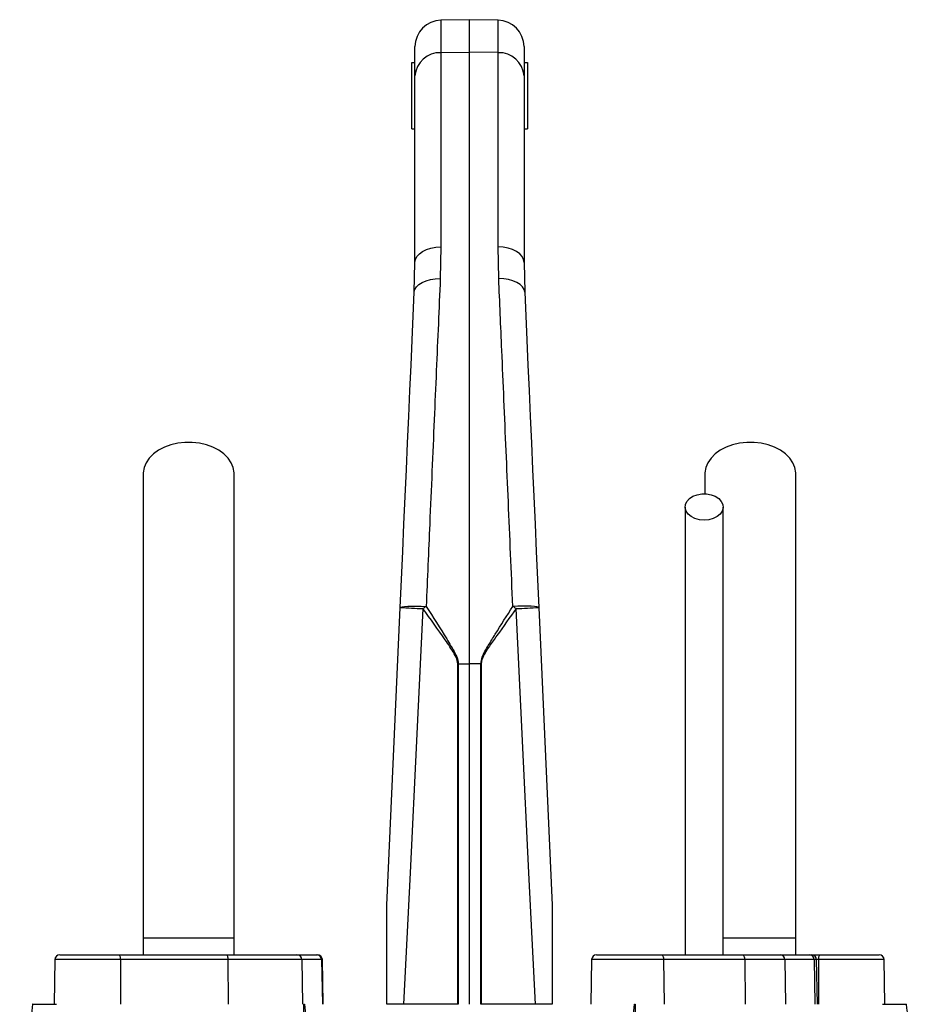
# Model space of a CAD drawing. Extents: x 81 to 677, y -2 to 1879.
# Tile 8 of 8: x 243 to 515, y 1581 to 1879. Entities that reach past the tile are written whole.
import ezdxf

# ---------------------------------------------------------------- set-up
doc = ezdxf.new("R2010")
doc.units = 0
doc.layers.get('0').update_dxf_attribs({"linetype": 'CONTINUOUS'})

msp = doc.modelspace()

# ---------------------------------------------------------------- linework, layer by layer
at = {"color": 7, "linetype": 'CONTINUOUS'}
for p, q in [((379.14, 1878.52), (370.5, 1878.37)), ((370.5, 1878.37), (370.5, 1868.54)), ((387.78, 1878.37), (379.14, 1878.52)), ((379.14, 1868.67), (379.14, 1878.52)), ((387.78, 1868.54), (387.78, 1878.37)), ((362.64, 1861.49), (362.64, 1870.37)), ((370.5, 1868.54), (379.14, 1868.67)), ((370.5, 1868.54), (370.5, 1809.8)), ((379.14, 1683.59), (379.14, 1868.67)), ((387.78, 1868.54), (379.14, 1868.67)), ((387.78, 1809.8), (387.78, 1868.54)), ((395.64, 1870.37), (395.64, 1861.49)), ((361.64, 1845.52), (361.64, 1865.52)), ((361.64, 1865.52), (362.64, 1865.52)), ((395.64, 1865.52), (396.64, 1865.52)), ((396.64, 1865.52), (396.64, 1845.52)), ((362.64, 1804.99), (362.64, 1861.49)), ((395.64, 1861.49), (395.64, 1804.99)), ((361.64, 1845.52), (362.64, 1845.52)), ((395.64, 1845.52), (396.64, 1845.52)), ((370.5, 1809.8), (370.29, 1800.14)), ((387.99, 1800.14), (387.78, 1809.8)), ((362.44, 1796.05), (362.64, 1804.99)), ((395.64, 1804.99), (395.84, 1796.05)), ((450.39, 1741.03), (450.39, 1735.01)), ((375.57, 1580.52), (375.57, 1683.59)), ((375.72, 1683.59), (379.14, 1683.59)), ((375.72, 1683.59), (375.72, 1580.52)), ((379.14, 1580.52), (379.14, 1683.59)), ((382.56, 1683.59), (379.14, 1683.59)), ((382.7, 1683.59), (382.56, 1683.59)), ((382.56, 1580.52), (382.56, 1683.59)), ((382.7, 1683.59), (382.7, 1580.52)), ((280.39, 1600.52), (280.39, 1595.52)), ((307.89, 1600.52), (280.39, 1600.52)), ((307.89, 1595.52), (307.89, 1600.52)), ((477.89, 1600.52), (455.82, 1600.52)), ((477.89, 1595.52), (477.89, 1600.52)), ((255.16, 1595.52), (272.96, 1595.52)), ((272.96, 1595.52), (305.51, 1595.52)), ((305.51, 1595.52), (326.9, 1595.52)), ((326.9, 1595.52), (332.91, 1595.52)), ((332.91, 1595.52), (333.11, 1595.52)), ((417.59, 1595.52), (437.18, 1595.52)), ((437.18, 1595.52), (461.71, 1595.52)), ((461.71, 1595.52), (473.15, 1595.52)), ((473.15, 1595.52), (482, 1595.52)), ((482, 1595.52), (482.69, 1595.52)), ((482.69, 1595.52), (485.31, 1595.52)), ((485.31, 1595.52), (503.11, 1595.52)), ((253.66, 1594.04), (253.43, 1580.52)), ((273.48, 1594.04), (253.66, 1594.04)), ((273.48, 1594.04), (273.56, 1580.52)), ((306.03, 1594.04), (273.48, 1594.04)), ((306.03, 1594.04), (306.11, 1580.52)), ((328.37, 1594.04), (306.03, 1594.04)), ((328.37, 1594.04), (328.61, 1580.52)), ((334.39, 1594.04), (328.37, 1594.04)), ((334.39, 1594.04), (334.62, 1580.52)), ((334.61, 1594.04), (334.39, 1594.04)), ((334.85, 1580.52), (334.61, 1594.04)), ((416.09, 1594.04), (415.85, 1580.52)), ((437.9, 1594.04), (416.09, 1594.04)), ((437.9, 1594.04), (438.01, 1580.52)), ((462.43, 1594.04), (437.9, 1594.04)), ((462.43, 1594.04), (462.54, 1580.52)), ((474.57, 1594.04), (462.43, 1594.04)), ((474.57, 1594.04), (474.8, 1580.52)), ((483.42, 1594.04), (474.57, 1594.04)), ((483.42, 1594.04), (483.65, 1580.52)), ((484.19, 1594.04), (483.42, 1594.04)), ((484.42, 1580.52), (484.19, 1594.04)), ((484.8, 1594.04), (484.19, 1594.04)), ((484.8, 1594.04), (484.72, 1580.52)), ((504.61, 1594.04), (484.8, 1594.04)), ((504.85, 1580.52), (504.61, 1594.04)), ((248.12, 1580.52), (254.14, 1580.52)), ((329.04, 1580.52), (329.24, 1580.52)), ((375.57, 1580.52), (359.21, 1580.52)), ((375.72, 1580.52), (375.57, 1580.52)), ((382.7, 1580.52), (382.56, 1580.52)), ((399.07, 1580.52), (382.7, 1580.52)), ((429.03, 1580.52), (429.24, 1580.52)), ((504.14, 1580.52), (510.16, 1580.52))]:
    msp.add_line(p, q, dxfattribs=at)
at = {"color": 7, "linetype": 'CONTINUOUS', "flags": 128}
for points in [[(362.64, 1804.99), (362.79, 1805.92), (363.23, 1806.81), (363.96, 1807.64), (364.93, 1808.36), (366.12, 1808.96), (367.48, 1809.41), (368.96, 1809.69), (370.5, 1809.8)], [(395.64, 1804.99), (395.49, 1805.92), (395.04, 1806.81), (394.32, 1807.64), (393.34, 1808.36), (392.15, 1808.96), (390.8, 1809.41), (389.32, 1809.69), (387.78, 1809.8)], [(362.44, 1796.05), (362.62, 1796.89), (363.09, 1797.68), (363.82, 1798.4), (364.8, 1799.02), (365.98, 1799.52), (367.32, 1799.88), (368.78, 1800.09), (370.29, 1800.14)], [(395.84, 1796.05), (395.65, 1796.89), (395.19, 1797.68), (394.45, 1798.4), (393.48, 1799.02), (392.3, 1799.52), (390.96, 1799.88), (389.5, 1800.09), (387.99, 1800.14)], [(358.17, 1700.64), (358.55, 1709.1), (358.92, 1717.52), (359.3, 1725.88), (359.67, 1734.17), (360.04, 1742.37), (360.4, 1750.46), (360.76, 1758.43), (361.11, 1766.28), (361.45, 1773.97), (361.79, 1781.51), (362.12, 1788.87), (362.44, 1796.05)], [(395.84, 1796.05), (396.16, 1788.87), (396.49, 1781.51), (396.83, 1773.97), (397.17, 1766.28), (397.52, 1758.43), (397.88, 1750.46), (398.24, 1742.37), (398.61, 1734.17), (398.98, 1725.88), (399.35, 1717.52), (399.73, 1709.1), (400.11, 1700.64)], [(307.89, 1741.03), (307.88, 1741.42), (307.61, 1742.95), (306.99, 1744.43), (306.05, 1745.82), (304.79, 1747.08), (303.26, 1748.2), (301.49, 1749.12), (299.53, 1749.84), (297.43, 1750.32), (295.24, 1750.57), (293.03, 1750.57), (290.85, 1750.32), (288.75, 1749.84), (286.79, 1749.12), (285.02, 1748.2), (283.49, 1747.08), (282.23, 1745.82), (281.28, 1744.43), (280.67, 1742.95), (280.4, 1741.42), (280.39, 1741.04)], [(477.89, 1741.03), (477.88, 1741.42), (477.61, 1742.95), (476.99, 1744.43), (476.05, 1745.82), (474.79, 1747.08), (473.26, 1748.2), (471.49, 1749.12), (469.53, 1749.84), (467.43, 1750.32), (465.24, 1750.57), (463.03, 1750.57), (460.85, 1750.32), (458.75, 1749.84), (456.79, 1749.12), (455.02, 1748.2), (453.49, 1747.08), (452.23, 1745.82), (451.28, 1744.43), (450.67, 1742.95), (450.4, 1741.42), (450.39, 1741.04)], [(450.14, 1727.03), (448.71, 1727.16), (447.37, 1727.52), (446.2, 1728.11), (445.28, 1728.89), (444.67, 1729.8), (444.4, 1730.78), (444.49, 1731.78), (444.94, 1732.74), (445.71, 1733.58), (446.76, 1734.27), (448.02, 1734.75), (449.42, 1735), (450.86, 1735), (452.25, 1734.75), (453.52, 1734.27), (454.57, 1733.58), (455.34, 1732.74), (455.79, 1731.78), (455.88, 1730.78), (455.61, 1729.8), (454.99, 1728.89), (454.07, 1728.11), (452.91, 1727.52), (451.57, 1727.16), (450.14, 1727.03)], [(354.14, 1610.52), (356.15, 1655.5), (358.17, 1700.64)], [(358.17, 1700.64), (358.32, 1700.76), (358.77, 1700.86), (359.5, 1700.94), (360.47, 1701), (361.66, 1701.02), (363.01, 1701.02), (364.49, 1701), (366.02, 1700.94)], [(365.03, 1700.28), (363.09, 1660.23), (361.14, 1620.3), (359.21, 1580.52)], [(400.11, 1700.64), (399.95, 1700.76), (399.5, 1700.86), (398.78, 1700.94), (397.8, 1701), (396.62, 1701.02), (395.26, 1701.02), (393.79, 1701), (392.25, 1700.94)], [(399.07, 1580.52), (397.13, 1620.3), (395.19, 1660.23), (393.24, 1700.28)], [(400.11, 1700.64), (402.13, 1655.5), (404.14, 1610.52)], [(272.96, 1595.52), (273.06, 1595.49), (273.16, 1595.41), (273.25, 1595.27), (273.32, 1595.09), (273.39, 1594.87), (273.43, 1594.61), (273.46, 1594.33), (273.48, 1594.04)], [(305.51, 1595.52), (305.61, 1595.49), (305.71, 1595.41), (305.8, 1595.27), (305.87, 1595.09), (305.94, 1594.87), (305.99, 1594.61), (306.02, 1594.33), (306.03, 1594.04)], [(437.18, 1595.52), (437.32, 1595.49), (437.45, 1595.41), (437.57, 1595.27), (437.68, 1595.09), (437.77, 1594.87), (437.84, 1594.61), (437.88, 1594.33), (437.9, 1594.04)], [(461.71, 1595.52), (461.85, 1595.49), (461.98, 1595.41), (462.11, 1595.27), (462.21, 1595.09), (462.3, 1594.87), (462.37, 1594.61), (462.41, 1594.33), (462.43, 1594.04)], [(484.8, 1594.04), (484.81, 1594.33), (484.84, 1594.61), (484.89, 1594.87), (484.95, 1595.09), (485.03, 1595.27), (485.12, 1595.41), (485.21, 1595.49), (485.31, 1595.52)]]:
    msp.add_lwpolyline(points, dxfattribs=at)
at = {"color": 7, "linetype": 'CONTINUOUS'}
for centre, radius, start, end in [((370.64, 1870.37), 8, 91, 180), ((387.64, 1870.37), 8, 0, 89), ((370.17, 1860.99), 7.55, 87.5321, 176.2444), ((388.1, 1860.99), 7.55, 3.7556, 92.4679), ((374.89, 1955.6), 255.51, 266.2477, 267.7889), ((421.01, 1617.73), 99.74, 123.4558, 124.1393), ((337.27, 1617.73), 99.74, 55.8607, 56.5442), ((383.38, 1955.6), 255.51, 272.2111, 273.7523), ((255.16, 1594.02), 1.5, 90, 179), ((326.89, 1594.03), 1.49, 0.554, 89.5681), ((332.9, 1594.03), 1.49, 0.554, 89.5681), ((333.11, 1594.02), 1.5, 1, 90), ((417.59, 1594.02), 1.5, 90, 179), ((473.11, 1594.06), 1.46, 359.4859, 88.477), ((481.96, 1594.06), 1.46, 359.4864, 88.4765), ((482.69, 1594.02), 1.5, 1, 90), ((503.11, 1594.02), 1.5, 1, 90)]:
    msp.add_arc(centre, radius, start, end, dxfattribs=at)
for points, knots in [([(370.29, 1800.14), (370.1, 1795.63), (369.71, 1786.61), (369.09, 1772.29), (368.45, 1757.37), (367.78, 1741.87), (367.15, 1727.15), (366.56, 1713.48), (366.2, 1705.13), (366.02, 1700.94)], [0, 0, 0, 0, 0.150727, 0.301897, 0.453067, 0.607923, 0.762779, 0.881176, 1, 1, 1, 1]), ([(392.25, 1700.94), (392.03, 1706.25), (391.57, 1716.88), (390.89, 1732.61), (390.22, 1748.2), (389.56, 1763.53), (388.97, 1777.31), (388.44, 1789.53), (388.14, 1796.6), (387.99, 1800.14)], [0, 0, 0, 0, 0.150727, 0.301897, 0.453066, 0.607921, 0.762775, 0.881174, 1, 1, 1, 1]), ([(280.39, 1741.03), (280.39, 1738.1), (280.39, 1732.28), (280.39, 1723.5), (280.39, 1714.62), (280.39, 1705.56), (280.39, 1696.21), (280.39, 1686.47), (280.39, 1676.73), (280.39, 1667.08), (280.39, 1657.6), (280.39, 1647.94), (280.39, 1637.21), (280.39, 1625.5), (280.39, 1612.92), (280.39, 1604.62), (280.39, 1600.52)], [0, 0, 0, 0, 0.079644, 0.158009, 0.235124, 0.311014, 0.385614, 0.459005, 0.531252, 0.593311, 0.65426, 0.714301, 0.773508, 0.85087, 0.926319, 1, 1, 1, 1]), ([(307.89, 1600.52), (307.89, 1603.05), (307.89, 1608.32), (307.89, 1616.53), (307.89, 1625.34), (307.89, 1634.01), (307.89, 1642.42), (307.89, 1650.46), (307.89, 1658.71), (307.89, 1667.46), (307.89, 1676.6), (307.89, 1686.02), (307.89, 1695.34), (307.89, 1704.52), (307.89, 1713.6), (307.89, 1722.67), (307.89, 1731.82), (307.89, 1737.92), (307.89, 1741.03)], [0, 0, 0, 0, 0.045521, 0.094717, 0.147611, 0.204275, 0.251456, 0.300858, 0.352419, 0.406213, 0.470225, 0.53729, 0.607172, 0.679907, 0.755587, 0.834151, 0.915609, 1, 1, 1, 1]), ([(477.89, 1600.52), (477.89, 1603.05), (477.89, 1608.32), (477.89, 1616.53), (477.89, 1625.34), (477.89, 1634.01), (477.89, 1642.42), (477.89, 1650.46), (477.89, 1658.71), (477.89, 1667.46), (477.89, 1676.6), (477.89, 1686.02), (477.89, 1695.34), (477.89, 1704.52), (477.89, 1713.6), (477.89, 1722.67), (477.89, 1731.82), (477.89, 1737.92), (477.89, 1741.03)], [0, 0, 0, 0, 0.045521, 0.094717, 0.147611, 0.204275, 0.251456, 0.300858, 0.352419, 0.406213, 0.470225, 0.53729, 0.607172, 0.679907, 0.755587, 0.834151, 0.915609, 1, 1, 1, 1]), ([(444.39, 1731.03), (444.39, 1729.06), (444.39, 1725.33), (444.39, 1720.02), (444.39, 1715.33), (444.39, 1711.25), (444.39, 1707.49), (444.39, 1703.82), (444.39, 1700), (444.39, 1695.02), (444.39, 1688.75), (444.39, 1681.03), (444.39, 1673.31), (444.39, 1665.65), (444.39, 1658.18), (444.39, 1650.66), (444.39, 1644.53), (444.39, 1639.9), (444.39, 1636.39), (444.39, 1632.29), (444.39, 1627.34), (444.39, 1621.55), (444.39, 1614.95), (444.39, 1607.55), (444.39, 1600.98), (444.39, 1596.87), (444.39, 1595.52)], [0, 0, 0, 0, 0.0552673, 0.1044403, 0.1475208, 0.1845131, 0.2154199, 0.2486956, 0.2816574, 0.3151573, 0.3761883, 0.4375872, 0.4991071, 0.5515912, 0.6040032, 0.6551214, 0.7029148, 0.7232637, 0.7441262, 0.7698876, 0.8009653, 0.8373298, 0.878131, 0.923975, 0.9748851, 1, 1, 1, 1]), ([(455.89, 1595.52), (455.89, 1597.22), (455.89, 1601.87), (455.89, 1609.02), (455.89, 1616.55), (455.89, 1622.8), (455.89, 1628.06), (455.89, 1632.75), (455.89, 1639.41), (455.89, 1648.13), (455.89, 1658.56), (455.89, 1667.98), (455.89, 1676.44), (455.89, 1683.93), (455.89, 1690.83), (455.89, 1696.09), (455.89, 1700.23), (455.89, 1703.74), (455.89, 1707.93), (455.89, 1712.79), (455.89, 1718.3), (455.89, 1724.45), (455.89, 1728.76), (455.89, 1731.03)], [0, 0, 0, 0, 0.031526, 0.086056, 0.132732, 0.171571, 0.202645, 0.231141, 0.260032, 0.328884, 0.39862, 0.468523, 0.527313, 0.585972, 0.642144, 0.694118, 0.718091, 0.748454, 0.785466, 0.82912, 0.879422, 0.936381, 1, 1, 1, 1]), ([(375.57, 1683.59), (375.54, 1683.9), (375.44, 1684.98), (374.09, 1687.45), (370.57, 1692.64), (367.31, 1697.13), (365.03, 1700.28)], [0, 0, 0, 0, 0.047893, 0.162319, 0.413975, 1, 1, 1, 1]), ([(366.02, 1700.94), (368.12, 1697.67), (371.13, 1692.98), (374.37, 1687.58), (375.6, 1685.02), (375.69, 1683.92), (375.72, 1683.59)], [0, 0, 0, 0, 0.582941, 0.834478, 0.950601, 1, 1, 1, 1]), ([(382.56, 1683.59), (382.67, 1684.26), (383.02, 1686.25), (384.87, 1689.11), (387.92, 1694.23), (390.45, 1698.15), (392.25, 1700.94)], [0, 0, 0, 0, 0.102054, 0.300548, 0.500902, 1, 1, 1, 1]), ([(393.24, 1700.28), (391.32, 1697.58), (388.62, 1693.8), (385.11, 1688.97), (383.44, 1686.27), (382.73, 1684.38), (382.71, 1683.72), (382.7, 1683.59)], [0, 0, 0, 0, 0.501557, 0.701373, 0.90023, 0.979951, 1, 1, 1, 1]), ([(354.14, 1580.52), (354.14, 1583.07), (354.14, 1585.61), (354.14, 1590.7), (354.14, 1593.24), (354.14, 1597.05), (354.14, 1598.32), (354.14, 1600.86), (354.14, 1602.12), (354.14, 1604.02), (354.14, 1604.65), (354.14, 1605.9), (354.14, 1606.53), (354.14, 1607.47), (354.14, 1607.78), (354.14, 1608.39), (354.14, 1608.7), (354.14, 1609.31), (354.14, 1609.61), (354.14, 1610.03), (354.14, 1610.17), (354.14, 1610.35), (354.14, 1610.4), (354.14, 1610.49), (354.14, 1610.52), (354.14, 1610.52)], [0, 0, 0, 0, 0.25, 0.25, 0.5, 0.5, 0.625, 0.625, 0.75, 0.75, 0.8125, 0.8125, 0.875, 0.875, 0.90625, 0.90625, 0.9375, 0.9375, 0.96875, 0.96875, 0.984375, 0.984375, 0.992187, 0.992187, 1, 1, 1, 1]), ([(404.14, 1610.52), (404.14, 1610.52), (404.14, 1610.49), (404.14, 1610.4), (404.14, 1610.34), (404.14, 1610.16), (404.14, 1610.02), (404.14, 1609.59), (404.14, 1609.29), (404.14, 1608.69), (404.14, 1608.38), (404.14, 1607.76), (404.14, 1607.45), (404.14, 1606.52), (404.14, 1605.89), (404.14, 1604.63), (404.14, 1604), (404.14, 1602.11), (404.14, 1600.84), (404.14, 1598.31), (404.14, 1597.04), (404.14, 1593.23), (404.14, 1590.69), (404.14, 1585.61), (404.14, 1583.06), (404.14, 1580.52)], [0, 0, 0, 0, 0.007812, 0.007812, 0.015625, 0.015625, 0.03125, 0.03125, 0.0625, 0.0625, 0.09375, 0.09375, 0.125, 0.125, 0.1875, 0.1875, 0.25, 0.25, 0.375, 0.375, 0.5, 0.5, 0.75, 0.75, 1, 1, 1, 1]), ([(246.91, 1580.52), (246.57, 1577.88), (245.9, 1572.6), (244.87, 1564.62), (243.92, 1557.36), (243.28, 1552.77), (243.01, 1550.84)], [0, 0, 0, 0, 0.268652, 0.537361, 0.804847, 1, 1, 1, 1]), ([(246.96, 1580.52), (246.94, 1580.52), (246.81, 1580.52), (247.14, 1580.52), (247.8, 1580.52), (248.12, 1580.52)], [0, 0, 0, 0, 0.0945759, 0.5574547, 1, 1, 1, 1]), ([(329.13, 1504.18), (329.31, 1510.81), (329.67, 1524.09), (329.58, 1543.86), (329.34, 1562.66), (329.04, 1574.87), (329.04, 1580.52), (329.04, 1580.52)], [0, 0, 0, 0, 0.258568, 0.517113, 0.775633, 0.999999, 1, 1, 1, 1]), ([(329.24, 1580.52), (329.24, 1580.52), (329.6, 1574.89), (329.33, 1562.67), (329.8, 1543.88), (329.81, 1524.1), (329.47, 1510.82), (329.3, 1504.18)], [0, 0, 0, 0, 0.000001, 0.224038, 0.482641, 0.741299, 1, 1, 1, 1]), ([(359.21, 1580.52), (358.35, 1580.52), (356.62, 1580.52), (354.99, 1580.52), (354.31, 1580.52), (354.14, 1580.52)], [0, 0, 0, 0, 0.431026, 0.862058, 1, 1, 1, 1]), ([(404.14, 1580.52), (403.57, 1580.52), (402.42, 1580.52), (400.5, 1580.52), (399.35, 1580.52), (399.07, 1580.52)], [0, 0, 0, 0, 0.430787, 0.861562, 1, 1, 1, 1]), ([(428.98, 1504.18), (428.81, 1510.82), (428.46, 1524.1), (428.47, 1543.88), (428.95, 1562.67), (428.68, 1574.89), (429.03, 1580.52), (429.03, 1580.52)], [0, 0, 0, 0, 0.258701, 0.517359, 0.775962, 0.999999, 1, 1, 1, 1]), ([(429.24, 1580.52), (429.24, 1580.52), (429.24, 1574.87), (428.93, 1562.66), (428.69, 1543.86), (428.61, 1524.09), (428.97, 1510.81), (429.14, 1504.18)], [0, 0, 0, 0, 0.000001, 0.224367, 0.482887, 0.741432, 1, 1, 1, 1]), ([(510.16, 1580.52), (510.53, 1580.52), (511.28, 1580.52), (511.33, 1580.52), (511.36, 1580.52)], [0, 0, 0, 0, 0.4876631, 1, 1, 1, 1]), ([(515.27, 1550.84), (515.07, 1552.22), (514.53, 1556.05), (513.65, 1562.72), (512.55, 1571.25), (511.78, 1577.3), (511.37, 1580.52)], [0, 0, 0, 0, 0.139183, 0.386742, 0.673667, 1, 1, 1, 1])]:
    msp.add_open_spline(points, degree=3, knots=knots, dxfattribs=at)
msp.add_open_spline([(375.57, 1683.59), (375.62, 1683.59), (375.67, 1683.59), (375.72, 1683.59)], degree=3, dxfattribs=at)

doc.saveas('drawing.dxf')
